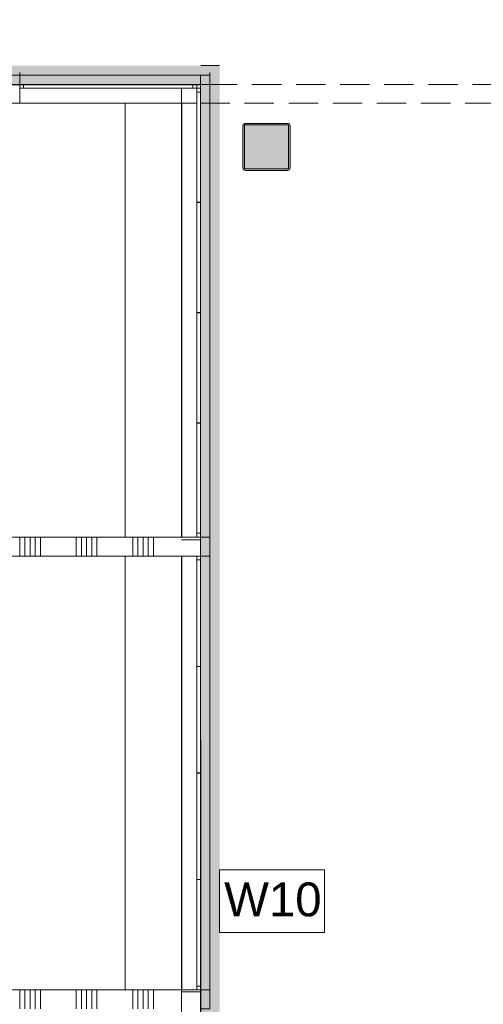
# Model space of a CAD drawing. Header units: millimetres. Extents: x -850 to 154668, y -80343 to 71019.
# Tile 81 of 147: x 60300 to 62762, y 21424 to 26654. Entities that reach past the tile are written whole.
import ezdxf

# ---------------------------------------------------------------- set-up
doc = ezdxf.new("R2010")
doc.units = ezdxf.units.MM
doc.header["$MEASUREMENT"] = 0
doc.linetypes.add('B0701', pattern=[234.119993, 155.999994, -78.119999])
for name, color, linetype in [('Info Wandafwerking aanduiding', 7, 'Continuous'), ('Info Wandafwerking aanduiding Doorsnede-arcering', 7, 'Continuous'), ('New_22 NC Binnenwanden', 7, 'Continuous'), ('New_22 NC Binnenwanden Deuren', 7, 'Continuous'), ('New_22 NC Binnenwanden Doorsnede-arcering', 7, 'Continuous'), ('New_22 NC Binnenwanden Ramen', 7, 'Continuous'), ('New_72 Vaste Inrichting', 7, 'Continuous'), ('New_Z Ruimtefuncties Zone omranding', 7, 'Continuous'), ('S-COLS-____-OTLN.RVT S', 7, 'Continuous'), ('S-COLS-____-OTLN.RVT S 2D arcering', 7, 'Continuous')]:
    doc.layers.add(name, color=color, linetype=linetype)
doc.styles.add('GENERATED_STYLE_1', font='arial.ttf')

# ---------------------------------------------------------------- blocks, each defined once
blk = doc.blocks.new('Wall_118_1', base_point=(61260, 26310))
at = {"layer": 'New_22 NC Binnenwanden', "color": 8, "linetype": 'B0701', "lineweight": 0, "true_color": 0x778488, "flags": 128}
for points in [[(62860, 26310), (61260, 26310)], [(61260, 26310), (61260, 26210)], [(61260, 26210), (62860, 26210)]]:
    blk.add_lwpolyline(points, dxfattribs=at)
blk = doc.blocks.new('Simple Window Opening')
at = {"layer": 'New_22 NC Binnenwanden Ramen', "color": 1, "linetype": 'Continuous', "lineweight": 0}
for p, q in [((-1227.3, -14), (1227.3, -14)), ((-1227.3, -64), (1227.3, -64))]:
    blk.add_line(p, q, dxfattribs=at)
blk = doc.blocks.new('Simple Window Opening_2')
at = {"layer": 'New_22 NC Binnenwanden Ramen', "color": 1, "linetype": 'Continuous', "lineweight": 0}
for p, q in [((-1152.5, -14), (1152.5, -14)), ((-1152.5, -64), (1152.5, -64))]:
    blk.add_line(p, q, dxfattribs=at)
blk = doc.blocks.new('Wall_122_1', base_point=(61260, 21400))
at = {"layer": 'New_22 NC Binnenwanden Doorsnede-arcering', "linetype": 'Continuous', "lineweight": 0, "true_color": 0xe9ebeb}
for points in [[(61260, 23905), (61260, 23805), (61310, 23805), (61310, 23905)], [(61260, 21400), (61310, 21400), (61310, 21500), (61260, 21500)]]:
    blk.add_hatch(color=254, dxfattribs=at).paths.add_polyline_path(points)
at = {"layer": 'New_22 NC Binnenwanden', "color": 8, "linetype": 'Continuous', "lineweight": 0, "true_color": 0x778488}
for p, q in [((61246.1, 26359.5), (61260.1, 26359.5)), ((61246.1, 26359.5), (61310.1, 26359.5)), ((61246, 23905), (61260, 23905)), ((61246, 23905), (61310, 23905)), ((61246, 23805), (61260, 23805)), ((61246, 23805), (61310, 23805)), ((61246, 21500), (61260, 21500)), ((61246, 21500), (61310, 21500))]:
    blk.add_line(p, q, dxfattribs=at)
at = {"layer": 'New_22 NC Binnenwanden', "color": 8, "linetype": 'Continuous', "lineweight": 0, "true_color": 0x778488, "flags": 128}
for points in [[(61260, 23905), (61260, 23805)], [(61310, 23805), (61310, 23905)], [(61260, 21500), (61260, 21400)], [(61310, 21400), (61310, 21500)], [(61310, 21400), (61260, 21400)]]:
    blk.add_lwpolyline(points, dxfattribs=at)
at = {"layer": 'New_22 NC Binnenwanden Ramen', "color": 1, "linetype": 'Continuous', "lineweight": 0, "xscale": -0.9999999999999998, "zscale": 1000, "rotation": 89.99860100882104}
for name, p in [('Simple Window Opening', (61246.1, 25132.3)), ('Simple Window Opening_2', (61246, 22652.5))]:
    blk.add_blockref(name, p, dxfattribs=at)
blk = doc.blocks.new('Simple Window Opening_3')
at = {"layer": 'New_22 NC Binnenwanden Ramen', "color": 1, "linetype": 'Continuous', "lineweight": 0}
for p, q in [((-505, 64), (505, 64)), ((-505, 14), (505, 14))]:
    blk.add_line(p, q, dxfattribs=at)
blk = doc.blocks.new('Wall_123_1', base_point=(61260.1, 26309.5))
at = {"layer": 'New_22 NC Binnenwanden Doorsnede-arcering', "linetype": 'Continuous', "lineweight": 0, "true_color": 0xe9ebeb}
blk.add_hatch(color=254, dxfattribs=at).paths.add_polyline_path([(60200.1, 26309.5), (60300.1, 26309.5), (60300.1, 26359.5), (60200.1, 26359.5)])
at = {"layer": 'New_22 NC Binnenwanden', "color": 8, "linetype": 'Continuous', "lineweight": 0, "true_color": 0x778488}
for p, q in [((60300.1, 26373.5), (60300.1, 26359.5)), ((60300.1, 26373.5), (60300.1, 26309.5)), ((61310.1, 26373.5), (61310.1, 26359.5)), ((61310.1, 26373.5), (61310.1, 26309.5))]:
    blk.add_line(p, q, dxfattribs=at)
at = {"layer": 'New_22 NC Binnenwanden', "color": 8, "linetype": 'Continuous', "lineweight": 0, "true_color": 0x778488, "flags": 128}
for points in [[(60300.1, 26359.5), (60200.1, 26359.5)], [(60200.1, 26359.5), (60200.1, 26309.5)], [(60200.1, 26309.5), (60300.1, 26309.5)]]:
    blk.add_lwpolyline(points, dxfattribs=at)
at = {"layer": 'New_22 NC Binnenwanden Ramen', "color": 1, "linetype": 'Continuous', "lineweight": 0, "zscale": 1000, "rotation": 180}
blk.add_blockref('Simple Window Opening_3', (60805.1, 26373.5), dxfattribs=at)
blk = doc.blocks.new('Slab_5_1', base_point=(60860, 21500))
at = {"layer": 'New_72 Vaste Inrichting', "color": 1, "linetype": 'Continuous', "lineweight": 0, "flags": 128}
blk.add_lwpolyline([(60860, 21500), (61160, 21500), (61160, 23805), (60860, 23805)], close=True, dxfattribs=at)
blk = doc.blocks.new('Slab_10_1', base_point=(60860, 26210))
at = {"layer": 'New_72 Vaste Inrichting', "color": 1, "linetype": 'Continuous', "lineweight": 0, "flags": 128}
blk.add_lwpolyline([(60860, 26210), (60860, 23905), (61160, 23905), (61160, 26210)], close=True, dxfattribs=at)
blk = doc.blocks.new('Wall_444_1', base_point=(61261, 19458.9))
at = {"layer": 'Info Wandafwerking aanduiding Doorsnede-arcering', "linetype": 'Continuous', "lineweight": 0}
for points in [[(61261, 26310), (61361, 26310), (61361, 26410)], [(61261, 26410), (61261, 26310), (61361, 26410)], [(61261, 26310), (61261, 19619.6), (61361, 19579.1), (61361, 26310)]]:
    blk.add_hatch(color=1, dxfattribs=at).paths.add_polyline_path(points)
at = {"layer": 'Info Wandafwerking aanduiding', "color": 9, "linetype": 'Continuous', "lineweight": 0, "flags": 128}
blk.add_lwpolyline([(61361, 26410), (61261, 26410)], dxfattribs=at)
blk = doc.blocks.new('Wall_445_1', base_point=(61261, 26310))
at = {"layer": 'Info Wandafwerking aanduiding Doorsnede-arcering', "linetype": 'Continuous', "lineweight": 0}
blk.add_hatch(color=1, dxfattribs=at).paths.add_polyline_path([(61261, 26410), (29780, 26410), (29780, 26310), (61261, 26310)])
blk = doc.blocks.new('Column 134[134]_1', base_point=(0.5, 3))
at = {"layer": 'S-COLS-____-OTLN.RVT S 2D arcering', "linetype": 'Continuous', "lineweight": 0, "true_color": 0x778488}
h = blk.add_hatch(color=8, dxfattribs=at)
h.paths.add_polyline_path([(61485.5, 25866), (61486.5, 25861), (61489.3, 25856.8), (61493.5, 25853.9), (61498.5, 25853), (61722.5, 25853), (61727.5, 25853.9), (61731.7, 25856.8), (61734.5, 25861), (61735.5, 25866), (61735.5, 26090), (61734.5, 26094.9), (61731.7, 26099.1), (61727.5, 26102), (61722.5, 26103), (61498.5, 26103), (61493.5, 26102), (61489.3, 26099.1), (61486.5, 26094.9), (61485.5, 26090)])
h.paths.add_polyline_path([(61722.5, 25861), (61498.5, 25861), (61496.6, 25861.3), (61495, 25862.4), (61493.9, 25864), (61493.5, 25866), (61493.5, 26090), (61493.9, 26091.9), (61495, 26093.5), (61496.6, 26094.6), (61498.5, 26095), (61722.5, 26095), (61724.4, 26094.6), (61726.1, 26093.5), (61727.1, 26091.9), (61727.5, 26090), (61727.5, 25866), (61727.1, 25864), (61726.1, 25862.4), (61724.4, 25861.3)], flags=0)
blk.add_hatch(color=8, dxfattribs=at).paths.add_polyline_path([(61722.5, 26095), (61498.5, 26095), (61496.6, 26094.6), (61495, 26093.5), (61493.9, 26091.9), (61493.5, 26090), (61493.5, 25866), (61493.9, 25864), (61495, 25862.4), (61496.6, 25861.3), (61498.5, 25861), (61722.5, 25861), (61724.4, 25861.3), (61726.1, 25862.4), (61727.1, 25864), (61727.5, 25866), (61727.5, 26090), (61727.1, 26091.9), (61726.1, 26093.5), (61724.4, 26094.6)])
at = {"layer": 'S-COLS-____-OTLN.RVT S', "color": 1, "linetype": 'Continuous', "lineweight": 0}
for p, q in [((61489.3, 26099.1), (61486.5, 26094.9)), ((61493.5, 26102), (61489.3, 26099.1)), ((61498.5, 26103), (61493.5, 26102)), ((61722.5, 26103), (61498.5, 26103)), ((61727.5, 26102), (61722.5, 26103)), ((61731.7, 26099.1), (61727.5, 26102)), ((61734.5, 26094.9), (61731.7, 26099.1)), ((61486.5, 26094.9), (61485.5, 26090)), ((61485.5, 26090), (61485.5, 25866)), ((61493.5, 26090), (61493.9, 26091.9)), ((61493.5, 25866), (61493.5, 26090)), ((61493.9, 26091.9), (61495, 26093.5)), ((61495, 26093.5), (61496.6, 26094.6)), ((61496.6, 26094.6), (61498.5, 26095)), ((61498.5, 26095), (61722.5, 26095)), ((61722.5, 26095), (61724.4, 26094.6)), ((61724.4, 26094.6), (61726.1, 26093.5)), ((61726.1, 26093.5), (61727.1, 26091.9)), ((61727.1, 26091.9), (61727.5, 26090)), ((61727.5, 26090), (61727.5, 25866)), ((61735.5, 26090), (61734.5, 26094.9)), ((61735.5, 25866), (61735.5, 26090)), ((61485.5, 25866), (61486.5, 25861)), ((61486.5, 25861), (61489.3, 25856.8)), ((61489.3, 25856.8), (61493.5, 25853.9)), ((61493.9, 25864), (61493.5, 25866)), ((61493.5, 25853.9), (61498.5, 25853)), ((61495, 25862.4), (61493.9, 25864)), ((61496.6, 25861.3), (61495, 25862.4)), ((61498.5, 25861), (61496.6, 25861.3)), ((61722.5, 25861), (61498.5, 25861)), ((61498.5, 25853), (61722.5, 25853)), ((61724.4, 25861.3), (61722.5, 25861)), ((61722.5, 25853), (61727.5, 25853.9)), ((61726.1, 25862.4), (61724.4, 25861.3)), ((61727.1, 25864), (61726.1, 25862.4)), ((61727.5, 25866), (61727.1, 25864)), ((61727.5, 25853.9), (61731.7, 25856.8)), ((61731.7, 25856.8), (61734.5, 25861)), ((61734.5, 25861), (61735.5, 25866))]:
    blk.add_line(p, q, dxfattribs=at)
blk = doc.blocks.new('*X2899')
at = {"layer": 'New_22 NC Binnenwanden Doorsnede-arcering', "color": 254, "linetype": 'Continuous', "lineweight": 0, "true_color": 0xe9ebeb}
blk.add_line((61260, 26290.1), (61240.2, 26290.1), dxfattribs=at)
blk = doc.blocks.new('*X2901')
at = {"layer": 'New_22 NC Binnenwanden Doorsnede-arcering', "color": 254, "linetype": 'Continuous', "lineweight": 0, "true_color": 0xe9ebeb}
for p, q in [((61260, 21490.1), (61160, 21490.1)), ((61260, 21299.9), (61160, 21299.9)), ((61260, 21272.4), (61160, 21272.4)), ((61260, 21245), (61160, 21245)), ((61260, 21217.6), (61160, 21217.6)), ((61260, 21190.1), (61160, 21190.1)), ((61260, 20999.9), (61160, 20999.9)), ((61260, 20972.4), (61160, 20972.4)), ((61260, 20945), (61160, 20945))]:
    blk.add_line(p, q, dxfattribs=at)
blk = doc.blocks.new('*X2902')
at = {"layer": 'New_22 NC Binnenwanden Doorsnede-arcering', "color": 254, "linetype": 'Continuous', "lineweight": 0, "true_color": 0xe9ebeb}
blk.add_line((61260, 23890.1), (61160, 23890.1), dxfattribs=at)
blk = doc.blocks.new('RSH4 bl 22_2')
at = {"layer": 'New_22 NC Binnenwanden Ramen', "color": 9, "linetype": 'Continuous', "lineweight": 0}
for p, q in [((-1192.5, 0), (1192.5, 0)), ((-1192.5, -100), (1192.5, -100))]:
    blk.add_line(p, q, dxfattribs=at)
at = {"layer": 'New_22 NC Binnenwanden Ramen', "color": 1, "linetype": 'Continuous', "lineweight": 0}
for p, q in [((-1192.5, 0), (-1171.5, 0)), ((-1171.5, 0), (-1171.5, -20)), ((-1171.5, 0), (-586.5, 0)), ((-586.5, -20), (-586.5, 0)), ((-586.5, 0), (-585.5, 0)), ((-586.5, 0), (-585.5, 0)), ((-585.5, 0), (-585.5, -20)), ((-585.5, 0), (-0.5, 0)), ((-0.5, -20), (-0.5, 0)), ((-0.5, 0), (0.5, 0)), ((-0.5, 0), (0.5, 0)), ((0.5, 0), (0.5, -20)), ((0.5, 0), (585.5, 0)), ((585.5, -20), (585.5, 0)), ((585.5, 0), (586.5, 0)), ((585.5, 0), (586.5, 0)), ((586.5, 0), (586.5, -20)), ((586.5, 0), (1171.5, 0)), ((1171.5, -20), (1171.5, 0)), ((1171.5, 0), (1192.5, 0)), ((-1171.5, -20), (-1192.5, -20)), ((-586.5, -20), (-1171.5, -20)), ((-585.5, -20), (-586.5, -20)), ((-585.5, -20), (-586.5, -20)), ((-0.5, -20), (-585.5, -20)), ((0.5, -20), (-0.5, -20)), ((0.5, -20), (-0.5, -20)), ((585.5, -20), (0.5, -20)), ((586.5, -20), (585.5, -20)), ((586.5, -20), (585.5, -20)), ((1171.5, -20), (586.5, -20)), ((1192.5, -20), (1171.5, -20))]:
    blk.add_line(p, q, dxfattribs=at)
at = {"layer": 'New_22 NC Binnenwanden Ramen', "color": 7, "linetype": 'Continuous', "lineweight": 0}
for p, q in [((-1192.5, 0), (-1192.5, -20)), ((-1192.5, 0), (-1192.5, -20)), ((1192.5, 0), (1192.5, -20)), ((1192.5, 0), (1192.5, -20)), ((-1192.5, -20), (-1192.5, -100)), ((1192.5, -20), (1192.5, -100))]:
    blk.add_line(p, q, dxfattribs=at)
blk = doc.blocks.new('RSH4 bl 22_3')
at = {"layer": 'New_22 NC Binnenwanden Ramen', "color": 9, "linetype": 'Continuous', "lineweight": 0}
for p, q in [((-1152.5, 0), (1152.5, 0)), ((-1152.5, -100), (1152.5, -100))]:
    blk.add_line(p, q, dxfattribs=at)
at = {"layer": 'New_22 NC Binnenwanden Ramen', "color": 1, "linetype": 'Continuous', "lineweight": 0}
for p, q in [((-1152.5, 0), (-1131.5, 0)), ((-1131.5, 0), (-1131.5, -20)), ((-1131.5, 0), (-566.5, 0)), ((-566.5, -20), (-566.5, 0)), ((-566.5, 0), (-565.5, 0)), ((-566.5, 0), (-565.5, 0)), ((-565.5, 0), (-565.5, -20)), ((-565.5, 0), (-0.5, 0)), ((-0.5, -20), (-0.5, 0)), ((-0.5, 0), (0.5, 0)), ((-0.5, 0), (0.5, 0)), ((0.5, 0), (0.5, -20)), ((0.5, 0), (565.5, 0)), ((565.5, -20), (565.5, 0)), ((565.5, 0), (566.5, 0)), ((565.5, 0), (566.5, 0)), ((566.5, 0), (566.5, -20)), ((566.5, 0), (1131.5, 0)), ((1131.5, -20), (1131.5, 0)), ((1131.5, 0), (1152.5, 0)), ((-1131.5, -20), (-1152.5, -20)), ((-566.5, -20), (-1131.5, -20)), ((-565.5, -20), (-566.5, -20)), ((-565.5, -20), (-566.5, -20)), ((-0.5, -20), (-565.5, -20)), ((0.5, -20), (-0.5, -20)), ((0.5, -20), (-0.5, -20)), ((565.5, -20), (0.5, -20)), ((566.5, -20), (565.5, -20)), ((566.5, -20), (565.5, -20)), ((1131.5, -20), (566.5, -20)), ((1152.5, -20), (1131.5, -20))]:
    blk.add_line(p, q, dxfattribs=at)
at = {"layer": 'New_22 NC Binnenwanden Ramen', "color": 7, "linetype": 'Continuous', "lineweight": 0}
for p, q in [((-1152.5, 0), (-1152.5, -20)), ((-1152.5, 0), (-1152.5, -20)), ((1152.5, 0), (1152.5, -20)), ((1152.5, 0), (1152.5, -20)), ((-1152.5, -20), (-1152.5, -100)), ((1152.5, -20), (1152.5, -100))]:
    blk.add_line(p, q, dxfattribs=at)
blk = doc.blocks.new('*X2906')
at = {"layer": 'New_22 NC Binnenwanden Doorsnede-arcering', "color": 254, "linetype": 'Continuous', "lineweight": 0, "true_color": 0xe9ebeb}
blk.add_line((61240.2, 26290.1), (61240, 26290.1), dxfattribs=at)
blk = doc.blocks.new('Wall_599_1', base_point=(61160, 19266.6))
at = {"layer": 'New_22 NC Binnenwanden', "color": 8, "linetype": 'Continuous', "lineweight": 0, "true_color": 0x778488}
for p, q in [((61240, 26290), (61160, 26290)), ((61260, 26290), (61240, 26290)), ((61240, 23905), (61160, 23905)), ((61260, 23905), (61240, 23905)), ((61240, 23805), (61160, 23805)), ((61260, 23805), (61240, 23805)), ((61240, 21500), (61160, 21500)), ((61260, 21500), (61240, 21500))]:
    blk.add_line(p, q, dxfattribs=at)
at = {"layer": 'New_22 NC Binnenwanden', "color": 8, "linetype": 'Continuous', "lineweight": 0, "true_color": 0x778488, "flags": 128}
for points in [[(61260, 26290), (61260, 26310)], [(61260, 23805), (61260, 23905)], [(61160, 21500), (61160, 20924.5)], [(61260, 20924.5), (61260, 21500)]]:
    blk.add_lwpolyline(points, dxfattribs=at)
at = {"layer": 'New_22 NC Binnenwanden', "color": 8, "lineweight": 0, "true_color": 0x778488}
for name in ['*X2906', '*X2899', '*X2902', '*X2901']:
    blk.add_blockref(name, (0, 0), dxfattribs=at)
at = {"layer": 'New_22 NC Binnenwanden Ramen', "color": 7, "linetype": 'Continuous', "lineweight": 0, "xscale": -0.9999999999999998, "zscale": 1000, "rotation": 269.99987874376}
for name, p in [('RSH4 bl 22_2', (61260, 25097.5)), ('RSH4 bl 22_3', (61260, 22652.5))]:
    blk.add_blockref(name, p, dxfattribs=at)
blk = doc.blocks.new('*X2970')
at = {"layer": 'New_22 NC Binnenwanden Doorsnede-arcering', "color": 254, "linetype": 'Continuous', "lineweight": 0, "true_color": 0xe9ebeb}
for p, q in [((57900, 23905), (57900, 23894.6)), ((57927.5, 23905), (57927.5, 23894.6)), ((57954.9, 23905), (57954.9, 23894.6)), ((57982.3, 23905), (57982.3, 23894.6)), ((58009.8, 23905), (58009.8, 23894.6)), ((58200, 23905), (58200, 23894.6)), ((58227.5, 23905), (58227.5, 23894.6)), ((58254.9, 23905), (58254.9, 23894.6)), ((58282.3, 23905), (58282.3, 23894.6)), ((58309.8, 23905), (58309.8, 23894.6)), ((57900, 23894.6), (57900, 23805)), ((57927.5, 23894.6), (57927.5, 23805)), ((57954.9, 23894.6), (57954.9, 23805)), ((57982.3, 23894.6), (57982.3, 23805)), ((58009.8, 23894.6), (58009.8, 23805)), ((58200, 23894.6), (58200, 23805)), ((58227.5, 23894.6), (58227.5, 23805)), ((58254.9, 23894.6), (58254.9, 23805)), ((58282.3, 23894.6), (58282.3, 23805)), ((58309.8, 23894.6), (58309.8, 23805))]:
    blk.add_line(p, q, dxfattribs=at)
blk = doc.blocks.new('*X2971')
at = {"layer": 'New_22 NC Binnenwanden Doorsnede-arcering', "color": 254, "linetype": 'Continuous', "lineweight": 0, "true_color": 0xe9ebeb}
for p, q in [((59400, 23905), (59400, 23894.6)), ((59427.5, 23905), (59427.5, 23894.6)), ((59454.9, 23905), (59454.9, 23894.6)), ((59482.3, 23905), (59482.3, 23894.6)), ((59509.8, 23905), (59509.8, 23894.6)), ((59700, 23905), (59700, 23894.6)), ((59727.5, 23905), (59727.5, 23894.6)), ((59754.9, 23905), (59754.9, 23894.6)), ((59782.3, 23905), (59782.3, 23894.6)), ((59809.8, 23905), (59809.8, 23894.6)), ((60000, 23905), (60000, 23894.6)), ((60027.5, 23905), (60027.5, 23894.6)), ((60054.9, 23905), (60054.9, 23894.6)), ((60082.3, 23905), (60082.3, 23894.6)), ((60109.8, 23905), (60109.8, 23894.6)), ((60300, 23905), (60300, 23894.6)), ((60327.5, 23905), (60327.5, 23894.6)), ((60354.9, 23905), (60354.9, 23894.6)), ((60382.3, 23905), (60382.3, 23894.6)), ((60409.8, 23905), (60409.8, 23894.6)), ((60600, 23905), (60600, 23894.6)), ((60627.5, 23905), (60627.5, 23894.6)), ((60654.9, 23905), (60654.9, 23894.6)), ((60682.3, 23905), (60682.3, 23894.6)), ((60709.8, 23905), (60709.8, 23894.6)), ((60900, 23905), (60900, 23894.6)), ((60927.5, 23905), (60927.5, 23894.6)), ((60954.9, 23905), (60954.9, 23894.6)), ((60982.3, 23905), (60982.3, 23894.6)), ((61009.8, 23905), (61009.8, 23894.6)), ((59400, 23894.6), (59400, 23805)), ((59427.5, 23894.6), (59427.5, 23805)), ((59454.9, 23894.6), (59454.9, 23805)), ((59482.3, 23894.6), (59482.3, 23805)), ((59509.8, 23894.6), (59509.8, 23805)), ((59700, 23894.6), (59700, 23805)), ((59727.5, 23894.6), (59727.5, 23805)), ((59754.9, 23894.6), (59754.9, 23805)), ((59782.3, 23894.6), (59782.3, 23805)), ((59809.8, 23894.6), (59809.8, 23805)), ((60000, 23894.6), (60000, 23805)), ((60027.5, 23894.6), (60027.5, 23805)), ((60054.9, 23894.6), (60054.9, 23805)), ((60082.3, 23894.6), (60082.3, 23805)), ((60109.8, 23894.6), (60109.8, 23805)), ((60300, 23894.6), (60300, 23805)), ((60327.5, 23894.6), (60327.5, 23805)), ((60354.9, 23894.6), (60354.9, 23805)), ((60382.3, 23894.6), (60382.3, 23805)), ((60409.8, 23894.6), (60409.8, 23805)), ((60600, 23894.6), (60600, 23805)), ((60627.5, 23894.6), (60627.5, 23805)), ((60654.9, 23894.6), (60654.9, 23805)), ((60682.3, 23894.6), (60682.3, 23805)), ((60709.8, 23894.6), (60709.8, 23805)), ((60900, 23894.6), (60900, 23805)), ((60927.5, 23894.6), (60927.5, 23805)), ((60954.9, 23894.6), (60954.9, 23805)), ((60982.3, 23894.6), (60982.3, 23805)), ((61009.8, 23894.6), (61009.8, 23805))]:
    blk.add_line(p, q, dxfattribs=at)
blk = doc.blocks.new('D1 22_3')
at = {"layer": 'New_22 NC Binnenwanden Deuren', "color": 1, "linetype": 'Continuous', "lineweight": 0}
for q in [(-481.8, 267.6), (-517, 0)]:
    blk.add_line((517, 0), q, dxfattribs=at)
at = {"layer": 'New_22 NC Binnenwanden Deuren', "color": 7, "linetype": 'Continuous', "lineweight": 0}
for p, q in [((-517, -114), (-517, -14)), ((-517, -114), (-517, -14)), ((517, -114), (517, -14)), ((517, -114), (517, -14))]:
    blk.add_line(p, q, dxfattribs=at)
at = {"layer": 'New_22 NC Binnenwanden Deuren', "color": 1, "linetype": 'Continuous', "lineweight": 0}
blk.add_arc((517, 0), 1034, 165, 180, dxfattribs=at)
blk = doc.blocks.new('Wall_619_1', base_point=(61160, 23855))
at = {"layer": 'New_22 NC Binnenwanden', "color": 8, "linetype": 'Continuous', "lineweight": 0, "true_color": 0x778488}
for p, q in [((58343, 23805), (58343, 23905)), ((59377, 23805), (59377, 23905))]:
    blk.add_line(p, q, dxfattribs=at)
at = {"layer": 'New_22 NC Binnenwanden', "color": 8, "linetype": 'Continuous', "lineweight": 0, "true_color": 0x778488, "flags": 128}
for points in [[(58343, 23905), (57810, 23905)], [(57810, 23805), (57810, 23905)], [(61160, 23905), (59377, 23905)], [(57810, 23805), (58343, 23805)], [(59377, 23805), (61160, 23805)]]:
    blk.add_lwpolyline(points, dxfattribs=at)
at = {"layer": 'New_22 NC Binnenwanden', "color": 8, "lineweight": 0, "true_color": 0x778488}
for name in ['*X2970', '*X2971']:
    blk.add_blockref(name, (0, 0), dxfattribs=at)
at = {"layer": 'New_22 NC Binnenwanden Deuren', "color": 1, "linetype": 'Continuous', "lineweight": 0, "xscale": -1, "zscale": 1000, "rotation": 359.9998871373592}
blk.add_blockref('D1 22_3', (58860, 23919), dxfattribs=at)
blk = doc.blocks.new('*X2976')
at = {"layer": 'New_22 NC Binnenwanden Doorsnede-arcering', "color": 254, "linetype": 'Continuous', "lineweight": 0, "true_color": 0xe9ebeb}
for p, q in [((59400, 21500), (59400, 21400)), ((59427.5, 21500), (59427.5, 21400)), ((59454.9, 21500), (59454.9, 21400)), ((59482.3, 21500), (59482.3, 21400)), ((59509.8, 21500), (59509.8, 21400)), ((59700, 21500), (59700, 21400)), ((59727.5, 21500), (59727.5, 21400)), ((59754.9, 21500), (59754.9, 21400)), ((59782.3, 21500), (59782.3, 21400)), ((59809.8, 21500), (59809.8, 21400)), ((60000, 21500), (60000, 21400)), ((60027.5, 21500), (60027.5, 21400)), ((60054.9, 21500), (60054.9, 21400)), ((60082.3, 21500), (60082.3, 21400)), ((60109.8, 21500), (60109.8, 21400)), ((60300, 21500), (60300, 21400)), ((60327.5, 21500), (60327.5, 21400)), ((60354.9, 21500), (60354.9, 21400)), ((60382.3, 21500), (60382.3, 21400)), ((60409.8, 21500), (60409.8, 21400)), ((60600, 21500), (60600, 21400)), ((60627.5, 21500), (60627.5, 21400)), ((60654.9, 21500), (60654.9, 21400)), ((60682.3, 21500), (60682.3, 21400)), ((60709.8, 21500), (60709.8, 21400)), ((60900, 21500), (60900, 21400)), ((60927.5, 21500), (60927.5, 21400)), ((60954.9, 21500), (60954.9, 21400)), ((60982.3, 21500), (60982.3, 21400)), ((61009.8, 21500), (61009.8, 21400))]:
    blk.add_line(p, q, dxfattribs=at)
blk = doc.blocks.new('Wall_620_1', base_point=(61160, 21400))
at = {"layer": 'New_22 NC Binnenwanden', "color": 8, "linetype": 'Continuous', "lineweight": 0, "true_color": 0x778488, "flags": 128}
for points in [[(61160, 21500), (59377.1, 21500)], [(61160, 21400), (61160, 21500)]]:
    blk.add_lwpolyline(points, dxfattribs=at)
at = {"layer": 'New_22 NC Binnenwanden', "color": 8, "lineweight": 0, "true_color": 0x778488}
blk.add_blockref('*X2976', (0, 0), dxfattribs=at)
blk = doc.blocks.new('R1 22_16')
at = {"layer": 'New_22 NC Binnenwanden Ramen', "color": 9, "linetype": 'Continuous', "lineweight": 0}
for p, q in [((-470, 0), (470, 0)), ((-470, -100), (470, -100))]:
    blk.add_line(p, q, dxfattribs=at)
at = {"layer": 'New_22 NC Binnenwanden Ramen', "color": 1, "linetype": 'Continuous', "lineweight": 0}
for p, q in [((-470, 0), (-450, 0)), ((-450, 0), (-450, -20)), ((-450, 0), (450, 0)), ((450, -20), (450, 0)), ((450, 0), (470, 0)), ((-450, -20), (-470, -20)), ((450, -20), (-450, -20)), ((470, -20), (450, -20))]:
    blk.add_line(p, q, dxfattribs=at)
at = {"layer": 'New_22 NC Binnenwanden Ramen', "color": 7, "linetype": 'Continuous', "lineweight": 0}
for p, q in [((-470, 0), (-470, -20)), ((-470, 0), (-470, -20)), ((470, 0), (470, -20)), ((470, 0), (470, -20)), ((-470, -20), (-470, -100)), ((470, -20), (470, -100))]:
    blk.add_line(p, q, dxfattribs=at)
blk = doc.blocks.new('Wall_624_1', base_point=(61160, 26210))
at = {"layer": 'New_22 NC Binnenwanden', "color": 8, "linetype": 'Continuous', "lineweight": 0, "true_color": 0x778488}
for p, q in [((60300, 26310), (60300, 26290)), ((61240, 26310), (61240, 26290)), ((60300, 26290), (60300, 26210)), ((61240, 26290), (61240, 26210))]:
    blk.add_line(p, q, dxfattribs=at)
at = {"layer": 'New_22 NC Binnenwanden', "color": 8, "linetype": 'Continuous', "lineweight": 0, "true_color": 0x778488, "flags": 128}
for points in [[(61260, 26310), (61240, 26310)], [(59377, 26210), (60300, 26210)]]:
    blk.add_lwpolyline(points, dxfattribs=at)
at = {"layer": 'New_22 NC Binnenwanden Ramen', "color": 1, "linetype": 'Continuous', "lineweight": 0, "xscale": -1, "zscale": 1000}
blk.add_blockref('R1 22_16', (60770, 26310), dxfattribs=at)

msp = doc.modelspace()

# ---------------------------------------------------------------- linework, layer by layer
at = {"layer": 'Info Wandafwerking aanduiding', "color": 9, "linetype": 'Continuous', "lineweight": 0, "flags": 128}
msp.add_lwpolyline([(61361, 22137.9), (61917.9, 22137.9), (61917.9, 21805), (61361, 21805)], close=True, dxfattribs=at)
at = {"layer": 'New_Z Ruimtefuncties Zone omranding', "color": 41, "linetype": 'Continuous', "lineweight": 0, "true_color": 0xffdd55, "flags": 128}
msp.add_lwpolyline([(47375.4, 29975), (47375.4, 26302.2), (61260, 26308.3), (61261, 19351.7, -0.295235), (61910, 18348.4), (61910, 12048.4), (62190, 12048.4), (73268, 12048.4), (73268, 14148.3, -0.414214), (74268, 15148.3), (77660, 15148.3), (77660, 17150), (75260.1, 17150), (75260.1, 30198.3), (62011.9, 30198.3), (62011.9, 29975)], format="xyb", close=True, dxfattribs=at)
at = {"layer": 'New_Z Ruimtefuncties Zone omranding', "color": 52, "linetype": 'Continuous', "lineweight": 0, "flags": 128}
for points in [[(61160.4, 26210), (57810, 26210), (57810, 23905), (61160.3, 23905)], [(61160.2, 23805), (57809.8, 23805), (57809.8, 21500), (61160.1, 21500)]]:
    msp.add_lwpolyline(points, close=True, dxfattribs=at)

# ---------------------------------------------------------------- block references
at = {"layer": 'Info Wandafwerking aanduiding', "color": 1, "lineweight": 0}
for name, p in [('Wall_445_1', (61261, 26310)), ('Wall_444_1', (61261, 19458.9))]:
    msp.add_blockref(name, p, dxfattribs=at)
at = {"layer": 'New_22 NC Binnenwanden', "color": 8, "lineweight": 0, "true_color": 0x778488}
for name, p in [('Wall_624_1', (61160, 26210)), ('Wall_123_1', (61260.1, 26309.5)), ('Wall_122_1', (61260, 21400)), ('Wall_599_1', (61160, 19266.6)), ('Wall_118_1', (61260, 26310)), ('Wall_619_1', (61160, 23855)), ('Wall_620_1', (61160, 21400))]:
    msp.add_blockref(name, p, dxfattribs=at)
at = {"layer": 'New_72 Vaste Inrichting', "color": 1, "linetype": 'Continuous', "lineweight": 0}
for name, p in [('Slab_10_1', (60860, 26210)), ('Slab_5_1', (60860, 21500))]:
    msp.add_blockref(name, p, dxfattribs=at)
at = {"layer": 'S-COLS-____-OTLN.RVT S', "color": 1, "linetype": 'Continuous', "lineweight": 0}
msp.add_blockref('Column 134[134]_1', (0.5, 3), dxfattribs=at)

# ---------------------------------------------------------------- texts
at = {"layer": 'Info Wandafwerking aanduiding', "color": 2, "linetype": 'Continuous', "lineweight": 0, "insert": (61386, 21888.7), "char_height": 180, "attachment_point": 7, "style": 'GENERATED_STYLE_1'}
msp.add_mtext('\\A1;{\\pql;\\fArial|b0|i0|c0|p38;W10}', dxfattribs=at)

doc.saveas('drawing.dxf')
